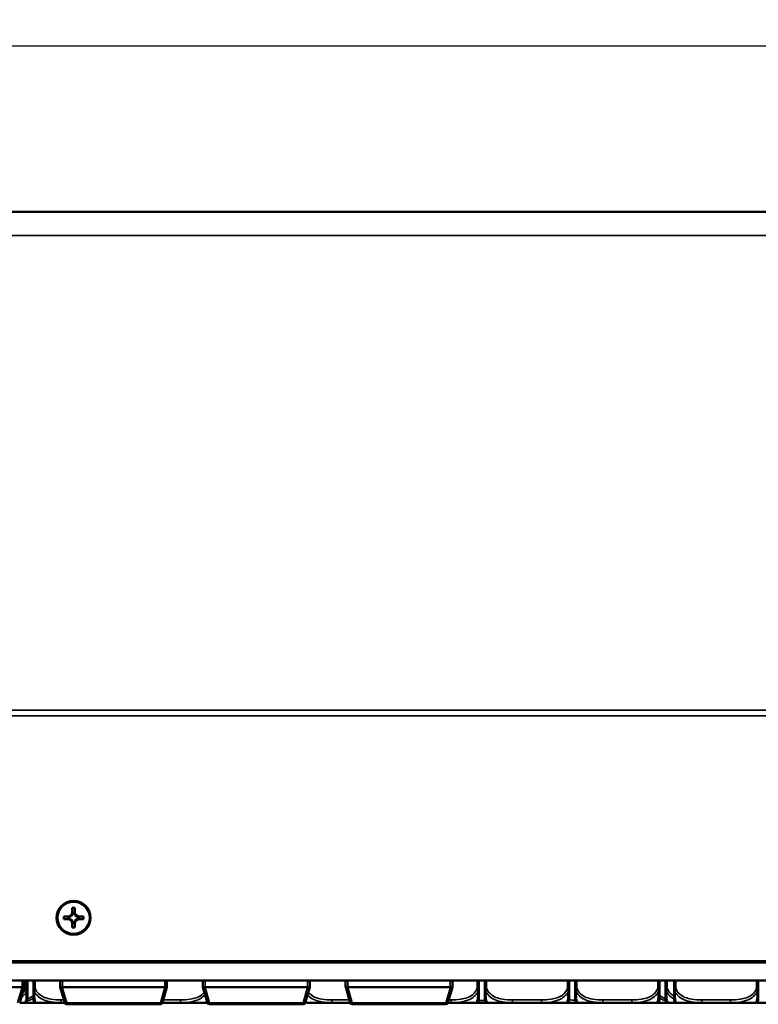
# Model space of a CAD drawing. Header units: inches. Extents: x 1.4 to 53.9, y 1.3 to 58.
# Tile 8 of 227: x 25.7 to 30.9, y 6.2 to 13.1. Entities that reach past the tile are written whole.
import ezdxf

# ---------------------------------------------------------------- set-up
doc = ezdxf.new("R2010")
doc.units = ezdxf.units.IN
doc.header["$MEASUREMENT"] = 0
for name, color, linetype, lineweight in [('Dimension (ANSI)', 7, 'Continuous', 25), ('Visible (ANSI)', 7, 'Continuous', 50), ('Visible Narrow (ANSI)', 7, 'Continuous', 35)]:
    doc.layers.add(name, color=color, linetype=linetype, lineweight=lineweight)
doc.styles.add('Note Text (ANSI)', font='tahoma.ttf')
doc.dimstyles.new('Default (ANSI)', dxfattribs={"dimtxt": 0.25, "dimasz": 0.098425, "dimexe": 0.125, "dimexo": 0.0625, "dimgap": 0.031496, "dimtad": 0, "dimtih": 1, "dimtoh": 1, "dimrnd": 1e-08, "dimzin": 4, "dimdsep": 46, "dimtxsty": 'Note Text (ANSI)', "dimcen": 0.09, "dimdle": 0.393701, "dimclrd": 256, "dimclre": 256, "dimclrt": 256, "dimadec": 0, "dimazin": 1, "dimtfac": 1, "dimtofl": 0, "dimtmove": 0, "dimatfit": 3, "dimfxl": 1, "dimtolj": 1, "dimtzin": 4, "dimlwd": -1, "dimlwe": -1, "dimarcsym": 0})

# ---------------------------------------------------------------- blocks, each defined once
blk = doc.blocks.new('*D6')
at = {"layer": 'Defpoints', "color": 0, "transparency": 16777216}
for p in [(50.1927, 12.929), (18.7187, 11.7652), (50.1927, 11.7652)]:
    blk.add_point(p, dxfattribs=at)
at = {"layer": 'Dimension (ANSI)', "transparency": 16777216}
for p, q in [((18.7187, 11.8277), (18.7187, 13.054)), ((50.1927, 11.8277), (50.1927, 13.054)), ((18.8171, 12.929), (33.406, 12.929)), ((50.0943, 12.929), (35.5054, 12.929))]:
    blk.add_line(p, q, dxfattribs=at)
for points in [[(18.8171, 12.9454), (18.8171, 12.9126), (18.7187, 12.929)], [(50.0943, 12.9454), (50.0943, 12.9126), (50.1927, 12.929)]]:
    blk.add_solid(points, dxfattribs=at)
at = {"layer": 'Dimension (ANSI)', "transparency": 16777216, "insert": (33.4375, 13.0925), "char_height": 0.25, "attachment_point": 1, "style": 'Note Text (ANSI)'}
blk.add_mtext('\\A1;31.47 [799.4]', dxfattribs=at)

msp = doc.modelspace()

# ---------------------------------------------------------------- linework, layer by layer
at = {"layer": 'Visible (ANSI)'}
for p, q in [((18.7187, 11.7652), (50.1927, 11.7652)), ((26.0537, 6.8605), (26.0537, 6.888)), ((26.0537, 6.888), (26.0717, 6.888)), ((26.0559, 6.8442), (26.0537, 6.8442)), ((26.0678, 6.8561), (26.0576, 6.8561)), ((26.0665, 6.8545), (26.059, 6.8545)), ((26.0717, 6.8442), (26.0696, 6.8442)), ((26.0717, 6.888), (26.0717, 6.8605)), ((25.9942, 6.8105), (25.9942, 6.8285)), ((25.9942, 6.8285), (26.0217, 6.8285)), ((25.9942, 6.8285), (26.0377, 6.8281)), ((26.0217, 6.8105), (25.9942, 6.8105)), ((26.0259, 6.8243), (26.0259, 6.8141)), ((26.0274, 6.8229), (26.0274, 6.8154)), ((26.0416, 6.8281), (26.0377, 6.8281)), ((26.0377, 6.8281), (26.0377, 6.826)), ((26.0377, 6.8123), (26.0377, 6.8103)), ((26.0537, 6.7941), (26.0559, 6.7941)), ((26.0537, 6.751), (26.0537, 6.7785)), ((26.0576, 6.7824), (26.0678, 6.7824)), ((26.059, 6.7838), (26.0665, 6.7838)), ((26.0696, 6.7941), (26.0717, 6.7941)), ((26.0717, 6.7785), (26.0717, 6.751)), ((26.0878, 6.8281), (26.0838, 6.8281)), ((26.0878, 6.8281), (26.1312, 6.8285)), ((26.0878, 6.826), (26.0878, 6.8281)), ((26.0878, 6.8103), (26.0878, 6.8123)), ((26.098, 6.8154), (26.098, 6.8229)), ((26.0996, 6.8141), (26.0996, 6.8243)), ((26.1037, 6.8285), (26.1312, 6.8285)), ((26.1312, 6.8105), (26.1037, 6.8105)), ((26.1312, 6.8285), (26.1312, 6.8105)), ((26.0717, 6.751), (26.0537, 6.751)), ((18.4205, 6.5051), (50.4909, 6.5051)), ((50.1927, 6.5151), (18.7187, 6.5151)), ((50.1927, 6.5146), (18.7187, 6.5146)), ((50.4909, 6.3801), (18.4205, 6.3801)), ((25.7167, 6.3321), (25.7167, 6.3801)), ((25.7393, 6.3256), (25.7393, 6.3801)), ((25.7811, 6.3801), (25.7811, 6.3256)), ((25.9687, 6.3321), (25.9687, 6.3801)), ((26.7167, 6.3321), (26.7167, 6.3801)), ((26.9687, 6.3321), (26.9687, 6.3801)), ((27.7167, 6.3321), (27.7167, 6.3801)), ((27.9687, 6.3321), (27.9687, 6.3801)), ((28.7167, 6.3321), (28.7167, 6.3801)), ((28.902, 6.3256), (28.902, 6.3801)), ((28.944, 6.3801), (28.944, 6.3256)), ((29.5346, 6.3256), (29.5346, 6.3801)), ((29.5766, 6.3801), (29.5766, 6.3256)), ((30.1671, 6.3256), (30.1671, 6.3801)), ((30.2095, 6.3801), (30.2095, 6.3256)), ((30.2692, 6.3801), (30.2692, 6.3256)), ((30.8597, 6.3256), (30.8597, 6.3801)), ((25.7017, 6.3321), (24.9837, 6.3321)), ((25.6849, 6.2238), (25.7167, 6.332)), ((25.7167, 6.3321), (25.7167, 6.332)), ((25.9688, 6.332), (25.9687, 6.3321)), ((25.9688, 6.332), (26.0006, 6.2238)), ((26.7017, 6.3321), (25.9837, 6.3321)), ((26.6849, 6.2238), (26.7167, 6.332)), ((26.7167, 6.3321), (26.7167, 6.332)), ((26.9688, 6.332), (26.9687, 6.3321)), ((26.9688, 6.332), (27.0006, 6.2238)), ((27.7017, 6.3321), (26.9837, 6.3321)), ((27.6849, 6.2238), (27.7167, 6.332)), ((27.7167, 6.3321), (27.7167, 6.332)), ((27.9688, 6.332), (27.9687, 6.3321)), ((27.9688, 6.332), (28.0006, 6.2238)), ((28.7017, 6.3321), (27.9837, 6.3321)), ((28.6849, 6.2238), (28.7167, 6.332)), ((28.7167, 6.3321), (28.7167, 6.332)), ((25.6851, 6.2245), (25.7196, 6.2245)), ((25.7196, 6.2245), (25.8008, 6.2245)), ((25.8008, 6.2245), (25.9752, 6.2245)), ((25.9752, 6.2245), (26.0004, 6.2245)), ((26.015, 6.2131), (26.6705, 6.2131)), ((26.6851, 6.2245), (26.812, 6.2245)), ((26.812, 6.2245), (26.9864, 6.2245)), ((26.9934, 6.2245), (27.0004, 6.2245)), ((27.015, 6.2131), (27.6705, 6.2131)), ((27.6986, 6.2245), (27.873, 6.2245)), ((27.873, 6.2245), (28.0004, 6.2245)), ((28.015, 6.2131), (28.6705, 6.2131)), ((28.6851, 6.2245), (28.7079, 6.2245)), ((28.7079, 6.2245), (28.8823, 6.2245)), ((28.8823, 6.2245), (28.8887, 6.2245)), ((28.8887, 6.2245), (28.9579, 6.2245)), ((28.9637, 6.2245), (29.1381, 6.2245)), ((29.1381, 6.2245), (29.3404, 6.2245)), ((29.3404, 6.2245), (29.5149, 6.2245)), ((29.5149, 6.2245), (29.5962, 6.2245)), ((29.5962, 6.2245), (29.7707, 6.2245)), ((29.7707, 6.2245), (29.973, 6.2245)), ((29.973, 6.2245), (30.1474, 6.2245)), ((30.1474, 6.2245), (30.2292, 6.2245)), ((30.2292, 6.2245), (30.2889, 6.2245)), ((30.2889, 6.2245), (30.4633, 6.2245)), ((30.4633, 6.2245), (30.6656, 6.2245)), ((30.6656, 6.2245), (30.8401, 6.2245)), ((30.8483, 6.2245), (31.0227, 6.2245))]:
    msp.add_line(p, q, dxfattribs=at)
for centre, radius, start, end in [((25.7196, 6.2442), 0.0197, 270, 0), ((25.8008, 6.2442), 0.0197, 180, 270), ((26.015, 6.2281), 0.015, 196.38954, 270), ((26.6705, 6.2281), 0.015, 270, 343.61046), ((26.9864, 6.2442), 0.0197, 270, 309.8681), ((27.015, 6.2281), 0.015, 196.38954, 270), ((27.6705, 6.2281), 0.015, 270, 343.61046), ((27.6986, 6.2442), 0.0197, 231.65776, 270), ((28.015, 6.2281), 0.015, 196.38954, 270), ((28.6705, 6.2281), 0.015, 270, 343.61046), ((28.8823, 6.2442), 0.0197, 270, 0), ((28.9637, 6.2442), 0.0197, 180, 270), ((29.5149, 6.2442), 0.0197, 270, 0), ((29.5962, 6.2442), 0.0197, 180, 270), ((30.1474, 6.2442), 0.0197, 270, 0), ((30.2292, 6.2442), 0.0197, 180, 270), ((30.2889, 6.2442), 0.0197, 180, 270), ((30.8401, 6.2442), 0.0197, 270, 0), ((30.8483, 6.2442), 0.0197, 257.9556, 270)]:
    msp.add_arc(centre, radius, start, end, dxfattribs=at)
for major_axis in [(0.119, 0), (0.1125, 0)]:
    msp.add_ellipse((26.0627, 6.8195), major_axis=major_axis, ratio=0.999985, dxfattribs=at)
for centre, major_axis, ratio, start_param, end_param in [((26.0217, 6.8605), (0.032, 0), 0.999985, 4.712389, 6.283185), ((26.0217, 6.8601), (-0.0377, 0), 0.999985, 2.127289, 2.5851), ((26.0217, 6.8555), (0, 0.0365), 0.983455, 4.397645, 4.728932), ((26.0217, 6.8601), (0.0377, 0), 0.999985, 5.846112, 6.13172), ((26.1037, 6.8601), (-0.0377, 0), 0.999985, 0.151466, 0.437073), ((26.1037, 6.8555), (0, -0.0365), 0.983455, 4.695846, 5.027133), ((26.1037, 6.8605), (-0.032, 0), 0.999985, 0, 1.570796), ((26.1037, 6.8601), (-0.0377, 0), 0.999985, 0.556493, 1.014303), ((26.0217, 6.7785), (0.032, 0), 0.999985, 0, 1.570796), ((26.0264, 6.8602), (0.0337, -0.0134), 0.988199, 5.070915, 5.402202), ((26.0264, 6.7782), (-0.0337, 0.0134), 0.988199, 4.772715, 5.104002), ((26.0217, 6.8601), (-0.0377, 0), 0.999985, 1.722262, 2.007869), ((26.0217, 6.7781), (0.0377, 0), 0.999985, 1.133723, 1.419331), ((26.0217, 6.7781), (0.0377, 0), 0.999985, 0.556493, 1.014303), ((26.0217, 6.7781), (0.0377, 0), 0.999985, 0.151466, 0.437073), ((26.0217, 6.783), (0, 0.0359), 0.999504, 4.695846, 5.027133), ((26.1037, 6.7781), (-0.0377, 0), 0.999985, 5.846112, 6.13172), ((26.1037, 6.783), (0, -0.0359), 0.999504, 4.397645, 4.728932), ((26.1037, 6.7785), (-0.032, 0), 0.999985, 4.712389, 6.283185), ((26.1037, 6.7781), (0.0377, 0), 0.999985, 2.127289, 2.5851), ((26.1037, 6.8601), (-0.0377, 0), 0.999985, 1.133723, 1.419331), ((26.099, 6.8602), (0.0337, 0.0134), 0.988199, 4.022576, 4.353863), ((26.1037, 6.7781), (0.0377, 0), 0.999985, 1.722262, 2.007869), ((26.099, 6.7782), (-0.0337, -0.0134), 0.988199, 4.320776, 4.652063), ((25.7017, 6.2726), (0, 0.0595), 0.252101, 6.254131, 6.283185), ((25.9837, 6.2726), (0, 0.0595), 0.252101, 0, 0.029054), ((26.7017, 6.2726), (0, 0.0595), 0.252101, 6.254131, 6.283185), ((26.9837, 6.2726), (0, 0.0595), 0.252101, 0, 0.029054), ((27.7017, 6.2726), (0, 0.0595), 0.252101, 6.254131, 6.283185), ((27.9837, 6.2726), (0, 0.0595), 0.252101, 0, 0.029054), ((28.7017, 6.2726), (0, 0.0595), 0.252101, 6.254131, 6.283185)]:
    msp.add_ellipse(centre, major_axis=major_axis, ratio=ratio, start_param=start_param, end_param=end_param, dxfattribs=at)
for points in [[(26.0537, 6.8402), (26.0537, 6.8514), (26.0537, 6.8605)], [(26.0717, 6.8605), (26.0717, 6.8514), (26.0717, 6.8402)], [(26.0217, 6.8285), (26.0309, 6.8285), (26.0416, 6.8281)], [(26.0416, 6.8101), (26.0309, 6.8105), (26.0217, 6.8105)], [(26.0537, 6.7785), (26.0537, 6.7876), (26.0537, 6.798)], [(26.0717, 6.798), (26.0717, 6.7876), (26.0717, 6.7785)], [(26.0838, 6.8281), (26.0946, 6.8285), (26.1037, 6.8285)], [(26.1037, 6.8105), (26.0946, 6.8105), (26.0838, 6.8101)]]:
    msp.add_rational_spline(points, [1, 1.0434797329, 1], degree=2, dxfattribs=at)
for points in [[(26.0576, 6.8561), (26.0583, 6.8553), (26.059, 6.8545)], [(26.0678, 6.8561), (26.0671, 6.8553), (26.0665, 6.8545)], [(26.0259, 6.8243), (26.0266, 6.8236), (26.0274, 6.8229)], [(26.0259, 6.8141), (26.0266, 6.8148), (26.0274, 6.8154)], [(26.0576, 6.7824), (26.0583, 6.7831), (26.059, 6.7838)], [(26.0678, 6.7824), (26.0671, 6.7831), (26.0665, 6.7838)], [(26.0996, 6.8243), (26.0988, 6.8236), (26.098, 6.8229)], [(26.0996, 6.8141), (26.0988, 6.8148), (26.098, 6.8154)]]:
    msp.add_open_spline(points, degree=2, dxfattribs=at)
for points, knots in [([(25.7022, 6.332), (25.7036, 6.3319), (25.7049, 6.3317), (25.7076, 6.3315), (25.7092, 6.3314), (25.7112, 6.3313), (25.7121, 6.3313), (25.7131, 6.3313), (25.7135, 6.3313), (25.7143, 6.3313), (25.7147, 6.3314), (25.716, 6.3315), (25.7167, 6.3317), (25.7167, 6.332)], [-0.08937412, -0.08937412, -0.08937412, -0.08937412, -0.07961062, -0.07961062, -0.06791536, -0.06791536, -0.06088498, -0.06088498, -0.05651358, -0.05651358, -0.05108195, -0.05108195, -0.03526003, -0.03526003, -0.03526003, -0.03526003]), ([(25.7393, 6.2442), (25.7393, 6.2442), (25.7393, 6.2452), (25.7393, 6.2491), (25.7393, 6.2542), (25.7393, 6.2647), (25.7393, 6.2857), (25.7393, 6.2965), (25.7393, 6.3102), (25.7393, 6.3256)], [0.2569537, 0.2569537, 0.2569537, 0.2569537, 0.4371919, 0.4371919, 0.4371919, 0.6739428, 0.6739428, 0.6739428, 0.7963818, 0.7963818, 0.7963818, 0.7963818]), ([(25.7811, 6.3256), (25.7811, 6.3074), (25.7811, 6.2916), (25.7811, 6.2799), (25.7811, 6.2619), (25.7811, 6.2529), (25.7811, 6.2485), (25.7811, 6.2451), (25.7811, 6.2442), (25.7811, 6.2442)], [-0.7968224, -0.7968224, -0.7968224, -0.7968224, -0.6514613, -0.6514613, -0.6514613, -0.427691, -0.427691, -0.427691, -0.2569517, -0.2569517, -0.2569517, -0.2569517]), ([(25.9688, 6.332), (25.9688, 6.3317), (25.9695, 6.3315), (25.9708, 6.3314), (25.9712, 6.3313), (25.972, 6.3313), (25.9724, 6.3313), (25.9734, 6.3313), (25.9743, 6.3313), (25.9762, 6.3314), (25.9779, 6.3315), (25.9806, 6.3317), (25.9819, 6.3319), (25.9833, 6.332)], [-0.47517162, -0.47517162, -0.47517162, -0.47517162, -0.4593497, -0.4593497, -0.45391807, -0.45391807, -0.44954667, -0.44954667, -0.44251629, -0.44251629, -0.43082103, -0.43082103, -0.42105754, -0.42105754, -0.42105754, -0.42105754]), ([(26.7022, 6.332), (26.7036, 6.3319), (26.7049, 6.3317), (26.7076, 6.3315), (26.7092, 6.3314), (26.7112, 6.3313), (26.7121, 6.3313), (26.7131, 6.3313), (26.7135, 6.3313), (26.7143, 6.3313), (26.7147, 6.3314), (26.716, 6.3315), (26.7167, 6.3317), (26.7167, 6.332)], [-0.08937412, -0.08937412, -0.08937412, -0.08937412, -0.07961062, -0.07961062, -0.06791536, -0.06791536, -0.06088498, -0.06088498, -0.05651358, -0.05651358, -0.05108195, -0.05108195, -0.03526003, -0.03526003, -0.03526003, -0.03526003]), ([(26.9688, 6.332), (26.9688, 6.3317), (26.9695, 6.3315), (26.9708, 6.3314), (26.9712, 6.3313), (26.972, 6.3313), (26.9724, 6.3313), (26.9734, 6.3313), (26.9743, 6.3313), (26.9762, 6.3314), (26.9779, 6.3315), (26.9806, 6.3317), (26.9819, 6.3319), (26.9833, 6.332)], [-0.47517162, -0.47517162, -0.47517162, -0.47517162, -0.4593497, -0.4593497, -0.45391807, -0.45391807, -0.44954667, -0.44954667, -0.44251629, -0.44251629, -0.43082103, -0.43082103, -0.42105754, -0.42105754, -0.42105754, -0.42105754]), ([(27.7022, 6.332), (27.7036, 6.3319), (27.7049, 6.3317), (27.7076, 6.3315), (27.7092, 6.3314), (27.7112, 6.3313), (27.7121, 6.3313), (27.7131, 6.3313), (27.7135, 6.3313), (27.7143, 6.3313), (27.7147, 6.3314), (27.716, 6.3315), (27.7167, 6.3317), (27.7167, 6.332)], [-0.08937412, -0.08937412, -0.08937412, -0.08937412, -0.07961062, -0.07961062, -0.06791536, -0.06791536, -0.06088498, -0.06088498, -0.05651358, -0.05651358, -0.05108195, -0.05108195, -0.03526003, -0.03526003, -0.03526003, -0.03526003]), ([(27.9688, 6.332), (27.9688, 6.3317), (27.9695, 6.3315), (27.9708, 6.3314), (27.9712, 6.3313), (27.972, 6.3313), (27.9724, 6.3313), (27.9734, 6.3313), (27.9743, 6.3313), (27.9762, 6.3314), (27.9779, 6.3315), (27.9806, 6.3317), (27.9819, 6.3319), (27.9833, 6.332)], [-0.47517162, -0.47517162, -0.47517162, -0.47517162, -0.4593497, -0.4593497, -0.45391807, -0.45391807, -0.44954667, -0.44954667, -0.44251629, -0.44251629, -0.43082103, -0.43082103, -0.42105754, -0.42105754, -0.42105754, -0.42105754]), ([(28.7022, 6.332), (28.7036, 6.3319), (28.7049, 6.3317), (28.7076, 6.3315), (28.7092, 6.3314), (28.7112, 6.3313), (28.7121, 6.3313), (28.7131, 6.3313), (28.7135, 6.3313), (28.7143, 6.3313), (28.7147, 6.3314), (28.716, 6.3315), (28.7167, 6.3317), (28.7167, 6.332)], [-0.08937412, -0.08937412, -0.08937412, -0.08937412, -0.07961062, -0.07961062, -0.06791536, -0.06791536, -0.06088498, -0.06088498, -0.05651358, -0.05651358, -0.05108195, -0.05108195, -0.03526003, -0.03526003, -0.03526003, -0.03526003]), ([(28.902, 6.2442), (28.902, 6.2442), (28.902, 6.2452), (28.902, 6.2491), (28.902, 6.2542), (28.902, 6.2647), (28.902, 6.2857), (28.902, 6.2965), (28.902, 6.3102), (28.902, 6.3256)], [0.2569537, 0.2569537, 0.2569537, 0.2569537, 0.4371919, 0.4371919, 0.4371919, 0.6739428, 0.6739428, 0.6739428, 0.7963818, 0.7963818, 0.7963818, 0.7963818]), ([(28.944, 6.3256), (28.944, 6.3074), (28.944, 6.2916), (28.944, 6.2799), (28.944, 6.2619), (28.944, 6.2529), (28.944, 6.2485), (28.944, 6.2451), (28.944, 6.2442), (28.944, 6.2442)], [-0.7968224, -0.7968224, -0.7968224, -0.7968224, -0.6514613, -0.6514613, -0.6514613, -0.427691, -0.427691, -0.427691, -0.2569517, -0.2569517, -0.2569517, -0.2569517]), ([(29.5346, 6.2442), (29.5346, 6.2442), (29.5346, 6.2452), (29.5346, 6.2491), (29.5346, 6.2542), (29.5346, 6.2647), (29.5346, 6.2857), (29.5346, 6.2965), (29.5346, 6.3102), (29.5346, 6.3256)], [0.2569537, 0.2569537, 0.2569537, 0.2569537, 0.4371919, 0.4371919, 0.4371919, 0.6739428, 0.6739428, 0.6739428, 0.7963818, 0.7963818, 0.7963818, 0.7963818]), ([(29.5766, 6.3256), (29.5766, 6.3074), (29.5766, 6.2916), (29.5766, 6.2799), (29.5766, 6.2619), (29.5766, 6.2529), (29.5766, 6.2485), (29.5766, 6.2451), (29.5766, 6.2442), (29.5766, 6.2442)], [-0.7968224, -0.7968224, -0.7968224, -0.7968224, -0.6514613, -0.6514613, -0.6514613, -0.427691, -0.427691, -0.427691, -0.2569517, -0.2569517, -0.2569517, -0.2569517]), ([(30.1671, 6.2442), (30.1671, 6.2442), (30.1671, 6.2452), (30.1671, 6.2491), (30.1671, 6.2542), (30.1671, 6.2647), (30.1671, 6.2857), (30.1671, 6.2965), (30.1671, 6.3102), (30.1671, 6.3256)], [0.2569537, 0.2569537, 0.2569537, 0.2569537, 0.4371919, 0.4371919, 0.4371919, 0.6739428, 0.6739428, 0.6739428, 0.7963818, 0.7963818, 0.7963818, 0.7963818]), ([(30.2095, 6.3256), (30.2095, 6.3074), (30.2095, 6.2916), (30.2095, 6.2799), (30.2095, 6.2619), (30.2095, 6.2529), (30.2095, 6.2485), (30.2095, 6.2451), (30.2095, 6.2442), (30.2095, 6.2442)], [-0.7968224, -0.7968224, -0.7968224, -0.7968224, -0.6514613, -0.6514613, -0.6514613, -0.427691, -0.427691, -0.427691, -0.2569517, -0.2569517, -0.2569517, -0.2569517]), ([(30.2692, 6.3256), (30.2692, 6.3074), (30.2692, 6.2916), (30.2692, 6.2799), (30.2692, 6.2619), (30.2692, 6.2529), (30.2692, 6.2485), (30.2692, 6.2451), (30.2692, 6.2442), (30.2692, 6.2442)], [-0.7968224, -0.7968224, -0.7968224, -0.7968224, -0.6514613, -0.6514613, -0.6514613, -0.427691, -0.427691, -0.427691, -0.2569517, -0.2569517, -0.2569517, -0.2569517]), ([(30.8597, 6.2442), (30.8597, 6.2442), (30.8597, 6.2452), (30.8597, 6.2491), (30.8597, 6.2542), (30.8597, 6.2647), (30.8597, 6.2857), (30.8597, 6.2965), (30.8597, 6.3102), (30.8597, 6.3256)], [0.2569537, 0.2569537, 0.2569537, 0.2569537, 0.4371919, 0.4371919, 0.4371919, 0.6739428, 0.6739428, 0.6739428, 0.7963818, 0.7963818, 0.7963818, 0.7963818]), ([(26.9869, 6.2245), (26.9887, 6.2245), (26.9904, 6.2245), (26.9925, 6.2245), (26.993, 6.2245), (26.9934, 6.2245)], [-0.0131614, -0.0131614, -0.0131614, -0.0131614, 0, 0, 0.00333562, 0.00333562, 0.00333562, 0.00333562]), ([(28.9579, 6.2245), (28.9584, 6.2245), (28.9588, 6.2245), (28.9606, 6.2245), (28.9619, 6.2245), (28.9632, 6.2245)], [-0.41611398, -0.41611398, -0.41611398, -0.41611398, -0.41276905, -0.41276905, -0.40249559, -0.40249559, -0.40249559, -0.40249559])]:
    msp.add_open_spline(points, degree=3, knots=knots, dxfattribs=at)
at = {"layer": 'Visible Narrow (ANSI)'}
for p, q in [((18.7187, 11.6002), (50.1927, 11.6002)), ((18.7187, 8.2732), (50.1927, 8.2732)), ((18.7187, 8.2356), (50.1927, 8.2356)), ((25.7017, 6.3321), (25.7017, 6.3801)), ((25.7274, 6.3801), (25.7274, 6.3256)), ((25.7929, 6.3256), (25.7929, 6.3801)), ((25.9837, 6.3321), (25.9837, 6.3801)), ((26.7017, 6.3321), (26.7017, 6.3801)), ((26.9837, 6.3321), (26.9837, 6.3801)), ((27.7017, 6.3321), (27.7017, 6.3801)), ((27.9837, 6.3321), (27.9837, 6.3801)), ((28.7017, 6.3321), (28.7017, 6.3801)), ((28.8902, 6.3801), (28.8902, 6.3256)), ((28.9558, 6.3256), (28.9558, 6.3801)), ((29.5227, 6.3801), (29.5227, 6.3256)), ((29.5884, 6.3256), (29.5884, 6.3801)), ((30.1553, 6.3801), (30.1553, 6.3256)), ((30.2213, 6.3256), (30.2213, 6.3801)), ((30.281, 6.3256), (30.281, 6.3801)), ((30.8479, 6.3801), (30.8479, 6.3256)), ((25.7022, 6.332), (25.6705, 6.2244)), ((25.7274, 6.3256), (25.7393, 6.3256)), ((25.7811, 6.3256), (25.7929, 6.3256)), ((26.015, 6.2244), (25.9833, 6.332)), ((26.7022, 6.332), (26.6705, 6.2244)), ((27.015, 6.2244), (26.9833, 6.332)), ((27.7022, 6.332), (27.6705, 6.2244)), ((28.015, 6.2244), (27.9833, 6.332)), ((28.7022, 6.332), (28.6705, 6.2244)), ((28.8902, 6.3256), (28.902, 6.3256)), ((28.944, 6.3256), (28.9558, 6.3256)), ((29.5227, 6.3256), (29.5346, 6.3256)), ((29.5766, 6.3256), (29.5884, 6.3256)), ((30.1553, 6.3256), (30.1671, 6.3256)), ((30.2095, 6.3256), (30.2213, 6.3256)), ((30.2692, 6.3256), (30.281, 6.3256)), ((30.8479, 6.3256), (30.8597, 6.3256)), ((25.9752, 6.2442), (25.9752, 6.2245)), ((25.9946, 6.2442), (25.9752, 6.2442)), ((26.6705, 6.2244), (26.015, 6.2244)), ((26.015, 6.2131), (26.015, 6.2244)), ((26.6705, 6.2244), (26.6705, 6.2131)), ((26.812, 6.2442), (26.6909, 6.2442)), ((26.812, 6.2442), (26.812, 6.2245)), ((27.6705, 6.2244), (27.015, 6.2244)), ((27.015, 6.2131), (27.015, 6.2244)), ((27.6705, 6.2244), (27.6705, 6.2131)), ((27.873, 6.2442), (27.873, 6.2245)), ((27.9946, 6.2442), (27.873, 6.2442)), ((28.6705, 6.2244), (28.015, 6.2244)), ((28.015, 6.2131), (28.015, 6.2244)), ((28.6705, 6.2244), (28.6705, 6.2131)), ((28.7079, 6.2442), (28.6909, 6.2442)), ((28.7079, 6.2442), (28.7079, 6.2245)), ((28.8887, 6.2256), (28.8887, 6.2245)), ((28.9444, 6.2403), (28.9016, 6.2403)), ((29.1381, 6.2442), (29.1381, 6.2245)), ((29.3404, 6.2442), (29.1381, 6.2442)), ((29.3404, 6.2442), (29.3404, 6.2245)), ((29.7707, 6.2442), (29.7707, 6.2245)), ((29.973, 6.2442), (29.7707, 6.2442)), ((29.973, 6.2442), (29.973, 6.2245)), ((30.4633, 6.2442), (30.4633, 6.2245)), ((30.6656, 6.2442), (30.4633, 6.2442)), ((30.6656, 6.2442), (30.6656, 6.2245))]:
    msp.add_line(p, q, dxfattribs=at)
for centre, major_axis, start_param, end_param in [((26.015, 6.2281), (-0.0144, -0.0042), 0, 1.501765), ((26.6705, 6.2281), (0.0144, -0.0042), 4.78142, 6.283185), ((27.015, 6.2281), (-0.0144, -0.0042), 0, 1.501765), ((27.6705, 6.2281), (0.0144, -0.0042), 4.78142, 6.283185), ((28.015, 6.2281), (-0.0144, -0.0042), 0, 1.501765), ((28.6705, 6.2281), (0.0144, -0.0042), 4.78142, 6.283185)]:
    msp.add_ellipse(centre, major_axis=major_axis, ratio=0.235079, start_param=start_param, end_param=end_param, dxfattribs=at)
for points in [[(25.6959, 6.2608), (25.7106, 6.2713), (25.7234, 6.2845), (25.7324, 6.3005)], [(25.7274, 6.3256), (25.723, 6.3115), (25.7146, 6.2989), (25.7039, 6.2885)], [(25.7817, 6.2728), (25.7689, 6.2642), (25.7543, 6.2575), (25.7394, 6.2527)], [(27.6986, 6.2245), (27.6963, 6.2244), (27.6932, 6.227), (27.6905, 6.2427)], [(28.8833, 6.2246), (28.8851, 6.2245), (28.8869, 6.2245), (28.8887, 6.2245)], [(29.5769, 6.2407), (29.5627, 6.2413), (29.5485, 6.2426), (29.5346, 6.2449)], [(30.8483, 6.2245), (30.8476, 6.2245), (30.8469, 6.2247), (30.8461, 6.2254)]]:
    msp.add_open_spline(points, degree=3, dxfattribs=at)
for points, knots in [([(25.7324, 6.3005), (25.7319, 6.2876), (25.7313, 6.2757), (25.7288, 6.2455), (25.7265, 6.2348), (25.7226, 6.2255), (25.721, 6.2242), (25.7196, 6.2245)], [-0.7478145, -0.7478145, -0.7478145, -0.7478145, -0.6493253, -0.6493253, -0.427691, -0.427691, -0.2569537, -0.2569537, -0.2569537, -0.2569537]), ([(25.7274, 6.3256), (25.728, 6.3242), (25.7285, 6.3228), (25.7294, 6.32), (25.7298, 6.3187), (25.7303, 6.3165), (25.7305, 6.3157), (25.7309, 6.3143), (25.731, 6.3137), (25.7313, 6.3122), (25.7315, 6.3111), (25.7319, 6.3083), (25.7321, 6.3066), (25.7324, 6.3034), (25.7324, 6.3019), (25.7324, 6.3005)], [-0.0532704, -0.0532704, -0.0532704, -0.0532704, -0.04377373, -0.04377373, -0.03521335, -0.03521335, -0.02986312, -0.02986312, -0.02651922, -0.02651922, -0.01983142, -0.01983142, -0.00913095, -0.00913095, 0.00023197, 0.00023197, 0.00023197, 0.00023197]), ([(25.7324, 6.3005), (25.7332, 6.3019), (25.734, 6.3034), (25.7354, 6.3066), (25.7361, 6.3083), (25.737, 6.3111), (25.7373, 6.3122), (25.7378, 6.3137), (25.7379, 6.3143), (25.7382, 6.3157), (25.7384, 6.3165), (25.7388, 6.3187), (25.7389, 6.32), (25.7392, 6.3228), (25.7393, 6.3242), (25.7393, 6.3256)], [-0.00023197, -0.00023197, -0.00023197, -0.00023197, 0.00913095, 0.00913095, 0.01983142, 0.01983142, 0.02651922, 0.02651922, 0.02986312, 0.02986312, 0.03521335, 0.03521335, 0.04377373, 0.04377373, 0.0532704, 0.0532704, 0.0532704, 0.0532704]), ([(25.7811, 6.3256), (25.7811, 6.3242), (25.7811, 6.3228), (25.7814, 6.32), (25.7816, 6.3187), (25.782, 6.3165), (25.7821, 6.3157), (25.7824, 6.3143), (25.7826, 6.3137), (25.783, 6.3122), (25.7833, 6.3111), (25.7842, 6.3083), (25.7849, 6.3066), (25.7863, 6.3034), (25.7871, 6.3019), (25.7879, 6.3005)], [-0.0532704, -0.0532704, -0.0532704, -0.0532704, -0.04377373, -0.04377373, -0.03521335, -0.03521335, -0.02986312, -0.02986312, -0.02651922, -0.02651922, -0.01983142, -0.01983142, -0.00913095, -0.00913095, 0.00023197, 0.00023197, 0.00023197, 0.00023197]), ([(25.7879, 6.3005), (25.7879, 6.3019), (25.788, 6.3034), (25.7882, 6.3066), (25.7884, 6.3083), (25.7888, 6.3111), (25.789, 6.3122), (25.7894, 6.3137), (25.7895, 6.3143), (25.7898, 6.3157), (25.79, 6.3165), (25.7906, 6.3187), (25.791, 6.32), (25.7919, 6.3228), (25.7924, 6.3242), (25.7929, 6.3256)], [-0.00023197, -0.00023197, -0.00023197, -0.00023197, 0.00913095, 0.00913095, 0.01983142, 0.01983142, 0.02651922, 0.02651922, 0.02986312, 0.02986312, 0.03521335, 0.03521335, 0.04377373, 0.04377373, 0.0532704, 0.0532704, 0.0532704, 0.0532704]), ([(25.7879, 6.3005), (25.7956, 6.2876), (25.8056, 6.2757), (25.8426, 6.2455), (25.8744, 6.2348), (25.9286, 6.2255), (25.9518, 6.2242), (25.9752, 6.2245)], [-0.7478145, -0.7478145, -0.7478145, -0.7478145, -0.6493253, -0.6493253, -0.427691, -0.427691, -0.2569537, -0.2569537, -0.2569537, -0.2569537]), ([(25.8008, 6.2245), (25.7984, 6.2244), (25.7951, 6.2272), (25.7905, 6.2564), (25.7889, 6.2748), (25.7879, 6.3005)], [0.2569517, 0.2569517, 0.2569517, 0.2569517, 0.5559983, 0.5559983, 0.7482818, 0.7482818, 0.7482818, 0.7482818]), ([(25.9752, 6.2442), (25.9516, 6.2442), (25.9276, 6.2452), (25.9042, 6.2491), (25.8735, 6.2542), (25.8426, 6.2647), (25.8194, 6.2857), (25.8074, 6.2965), (25.7978, 6.3102), (25.7929, 6.3256)], [0.2569537, 0.2569537, 0.2569537, 0.2569537, 0.4371919, 0.4371919, 0.4371919, 0.6739428, 0.6739428, 0.6739428, 0.7963818, 0.7963818, 0.7963818, 0.7963818]), ([(26.9789, 6.2975), (26.9737, 6.2909), (26.9675, 6.285), (26.9608, 6.2799), (26.9374, 6.2619), (26.9083, 6.2529), (26.8792, 6.2485), (26.857, 6.2451), (26.8344, 6.2442), (26.812, 6.2442)], [-0.7151807, -0.7151807, -0.7151807, -0.7151807, -0.6514613, -0.6514613, -0.6514613, -0.427691, -0.427691, -0.427691, -0.2569517, -0.2569517, -0.2569517, -0.2569517]), ([(26.812, 6.2245), (26.8524, 6.2244), (26.8948, 6.2272), (26.9529, 6.253), (26.9705, 6.2646), (26.9843, 6.2798)], [0.2569517, 0.2569517, 0.2569517, 0.2569517, 0.5559983, 0.5559983, 0.6921121, 0.6921121, 0.6921121, 0.6921121]), ([(27.7013, 6.2793), (27.7055, 6.2746), (27.71, 6.2703), (27.7405, 6.2455), (27.7722, 6.2348), (27.8264, 6.2255), (27.8497, 6.2242), (27.873, 6.2245)], [-0.6905655, -0.6905655, -0.6905655, -0.6905655, -0.6493253, -0.6493253, -0.427691, -0.427691, -0.2569537, -0.2569537, -0.2569537, -0.2569537]), ([(27.873, 6.2442), (27.8494, 6.2442), (27.8254, 6.2452), (27.802, 6.2491), (27.7713, 6.2542), (27.7405, 6.2647), (27.7172, 6.2857), (27.7134, 6.2891), (27.7097, 6.2929), (27.7064, 6.297)], [0.2569537, 0.2569537, 0.2569537, 0.2569537, 0.4371919, 0.4371919, 0.4371919, 0.6739428, 0.6739428, 0.6739428, 0.7132906, 0.7132906, 0.7132906, 0.7132906]), ([(28.8902, 6.3256), (28.8845, 6.3074), (28.872, 6.2916), (28.8568, 6.2799), (28.8333, 6.2619), (28.8042, 6.2529), (28.7751, 6.2485), (28.7529, 6.2451), (28.7303, 6.2442), (28.7079, 6.2442)], [-0.7968224, -0.7968224, -0.7968224, -0.7968224, -0.6514613, -0.6514613, -0.6514613, -0.427691, -0.427691, -0.427691, -0.2569517, -0.2569517, -0.2569517, -0.2569517]), ([(28.7079, 6.2245), (28.7484, 6.2244), (28.7907, 6.2272), (28.8564, 6.2564), (28.8808, 6.2748), (28.8952, 6.3005)], [0.2569517, 0.2569517, 0.2569517, 0.2569517, 0.5559983, 0.5559983, 0.7482818, 0.7482818, 0.7482818, 0.7482818]), ([(28.8952, 6.3005), (28.8947, 6.2876), (28.894, 6.2757), (28.8915, 6.2455), (28.8893, 6.2348), (28.8854, 6.2255), (28.8837, 6.2242), (28.8823, 6.2245)], [-0.7478145, -0.7478145, -0.7478145, -0.7478145, -0.6493253, -0.6493253, -0.427691, -0.427691, -0.2569537, -0.2569537, -0.2569537, -0.2569537]), ([(28.8902, 6.3256), (28.8907, 6.3242), (28.8912, 6.3228), (28.8921, 6.32), (28.8925, 6.3187), (28.8931, 6.3165), (28.8933, 6.3157), (28.8936, 6.3143), (28.8937, 6.3137), (28.894, 6.3122), (28.8942, 6.3111), (28.8947, 6.3083), (28.8949, 6.3066), (28.8951, 6.3034), (28.8952, 6.3019), (28.8952, 6.3005)], [-0.0532704, -0.0532704, -0.0532704, -0.0532704, -0.04377373, -0.04377373, -0.03521335, -0.03521335, -0.02986312, -0.02986312, -0.02651922, -0.02651922, -0.01983142, -0.01983142, -0.00913095, -0.00913095, 0.00023197, 0.00023197, 0.00023197, 0.00023197]), ([(28.8952, 6.3005), (28.896, 6.3019), (28.8967, 6.3034), (28.8982, 6.3066), (28.8989, 6.3083), (28.8998, 6.3111), (28.9001, 6.3122), (28.9005, 6.3137), (28.9006, 6.3143), (28.901, 6.3157), (28.9011, 6.3165), (28.9015, 6.3187), (28.9017, 6.32), (28.9019, 6.3228), (28.902, 6.3242), (28.902, 6.3256)], [-0.00023197, -0.00023197, -0.00023197, -0.00023197, 0.00913095, 0.00913095, 0.01983142, 0.01983142, 0.02651922, 0.02651922, 0.02986312, 0.02986312, 0.03521335, 0.03521335, 0.04377373, 0.04377373, 0.0532704, 0.0532704, 0.0532704, 0.0532704]), ([(28.944, 6.3256), (28.944, 6.3242), (28.9441, 6.3228), (28.9443, 6.32), (28.9445, 6.3187), (28.9449, 6.3165), (28.9451, 6.3157), (28.9454, 6.3143), (28.9455, 6.3137), (28.9459, 6.3122), (28.9462, 6.3111), (28.9472, 6.3083), (28.9478, 6.3066), (28.9493, 6.3034), (28.95, 6.3019), (28.9509, 6.3005)], [-0.0532704, -0.0532704, -0.0532704, -0.0532704, -0.04377373, -0.04377373, -0.03521335, -0.03521335, -0.02986312, -0.02986312, -0.02651922, -0.02651922, -0.01983142, -0.01983142, -0.00913095, -0.00913095, 0.00023197, 0.00023197, 0.00023197, 0.00023197]), ([(28.9509, 6.3005), (28.9508, 6.3019), (28.9509, 6.3034), (28.9511, 6.3066), (28.9513, 6.3083), (28.9518, 6.3111), (28.952, 6.3122), (28.9523, 6.3137), (28.9524, 6.3143), (28.9527, 6.3157), (28.9529, 6.3165), (28.9535, 6.3187), (28.9539, 6.32), (28.9548, 6.3228), (28.9553, 6.3242), (28.9558, 6.3256)], [-0.00023197, -0.00023197, -0.00023197, -0.00023197, 0.00913095, 0.00913095, 0.01983142, 0.01983142, 0.02651922, 0.02651922, 0.02986312, 0.02986312, 0.03521335, 0.03521335, 0.04377373, 0.04377373, 0.0532704, 0.0532704, 0.0532704, 0.0532704]), ([(28.9509, 6.3005), (28.9585, 6.2876), (28.9685, 6.2757), (29.0056, 6.2455), (29.0373, 6.2348), (29.0915, 6.2255), (29.1148, 6.2242), (29.1381, 6.2245)], [-0.7478145, -0.7478145, -0.7478145, -0.7478145, -0.6493253, -0.6493253, -0.427691, -0.427691, -0.2569537, -0.2569537, -0.2569537, -0.2569537]), ([(28.9637, 6.2245), (28.9613, 6.2244), (28.958, 6.2272), (28.9534, 6.2564), (28.9518, 6.2748), (28.9509, 6.3005)], [0.2569517, 0.2569517, 0.2569517, 0.2569517, 0.5559983, 0.5559983, 0.7482818, 0.7482818, 0.7482818, 0.7482818]), ([(29.1381, 6.2442), (29.1145, 6.2442), (29.0905, 6.2452), (29.0671, 6.2491), (29.0364, 6.2542), (29.0056, 6.2647), (28.9823, 6.2857), (28.9703, 6.2965), (28.9607, 6.3102), (28.9558, 6.3256)], [0.2569537, 0.2569537, 0.2569537, 0.2569537, 0.4371919, 0.4371919, 0.4371919, 0.6739428, 0.6739428, 0.6739428, 0.7963818, 0.7963818, 0.7963818, 0.7963818]), ([(29.5227, 6.3256), (29.517, 6.3074), (29.5045, 6.2916), (29.4893, 6.2799), (29.4659, 6.2619), (29.4368, 6.2529), (29.4077, 6.2485), (29.3855, 6.2451), (29.3628, 6.2442), (29.3404, 6.2442)], [-0.7968224, -0.7968224, -0.7968224, -0.7968224, -0.6514613, -0.6514613, -0.6514613, -0.427691, -0.427691, -0.427691, -0.2569517, -0.2569517, -0.2569517, -0.2569517]), ([(29.3404, 6.2245), (29.3809, 6.2244), (29.4233, 6.2272), (29.4889, 6.2564), (29.5133, 6.2748), (29.5277, 6.3005)], [0.2569517, 0.2569517, 0.2569517, 0.2569517, 0.5559983, 0.5559983, 0.7482818, 0.7482818, 0.7482818, 0.7482818]), ([(29.5277, 6.3005), (29.5272, 6.2876), (29.5266, 6.2757), (29.5241, 6.2455), (29.5218, 6.2348), (29.5179, 6.2255), (29.5163, 6.2242), (29.5149, 6.2245)], [-0.7478145, -0.7478145, -0.7478145, -0.7478145, -0.6493253, -0.6493253, -0.427691, -0.427691, -0.2569537, -0.2569537, -0.2569537, -0.2569537]), ([(29.5227, 6.3256), (29.5233, 6.3242), (29.5238, 6.3228), (29.5247, 6.32), (29.5251, 6.3187), (29.5256, 6.3165), (29.5258, 6.3157), (29.5262, 6.3143), (29.5263, 6.3137), (29.5266, 6.3122), (29.5268, 6.3111), (29.5272, 6.3083), (29.5274, 6.3066), (29.5277, 6.3034), (29.5277, 6.3019), (29.5277, 6.3005)], [-0.0532704, -0.0532704, -0.0532704, -0.0532704, -0.04377373, -0.04377373, -0.03521335, -0.03521335, -0.02986312, -0.02986312, -0.02651922, -0.02651922, -0.01983142, -0.01983142, -0.00913095, -0.00913095, 0.00023197, 0.00023197, 0.00023197, 0.00023197]), ([(29.5277, 6.3005), (29.5285, 6.3019), (29.5293, 6.3034), (29.5307, 6.3066), (29.5314, 6.3083), (29.5323, 6.3111), (29.5326, 6.3122), (29.5331, 6.3137), (29.5332, 6.3143), (29.5335, 6.3157), (29.5337, 6.3165), (29.5341, 6.3187), (29.5342, 6.32), (29.5345, 6.3228), (29.5346, 6.3242), (29.5346, 6.3256)], [-0.00023197, -0.00023197, -0.00023197, -0.00023197, 0.00913095, 0.00913095, 0.01983142, 0.01983142, 0.02651922, 0.02651922, 0.02986312, 0.02986312, 0.03521335, 0.03521335, 0.04377373, 0.04377373, 0.0532704, 0.0532704, 0.0532704, 0.0532704]), ([(29.5766, 6.3256), (29.5766, 6.3242), (29.5766, 6.3228), (29.5769, 6.32), (29.5771, 6.3187), (29.5774, 6.3165), (29.5776, 6.3157), (29.5779, 6.3143), (29.578, 6.3137), (29.5785, 6.3122), (29.5788, 6.3111), (29.5797, 6.3083), (29.5804, 6.3066), (29.5818, 6.3034), (29.5826, 6.3019), (29.5834, 6.3005)], [-0.0532704, -0.0532704, -0.0532704, -0.0532704, -0.04377373, -0.04377373, -0.03521335, -0.03521335, -0.02986312, -0.02986312, -0.02651922, -0.02651922, -0.01983142, -0.01983142, -0.00913095, -0.00913095, 0.00023197, 0.00023197, 0.00023197, 0.00023197]), ([(29.5834, 6.3005), (29.5834, 6.3019), (29.5834, 6.3034), (29.5837, 6.3066), (29.5839, 6.3083), (29.5843, 6.3111), (29.5845, 6.3122), (29.5848, 6.3137), (29.585, 6.3143), (29.5853, 6.3157), (29.5855, 6.3165), (29.5861, 6.3187), (29.5864, 6.32), (29.5873, 6.3228), (29.5878, 6.3242), (29.5884, 6.3256)], [-0.00023197, -0.00023197, -0.00023197, -0.00023197, 0.00913095, 0.00913095, 0.01983142, 0.01983142, 0.02651922, 0.02651922, 0.02986312, 0.02986312, 0.03521335, 0.03521335, 0.04377373, 0.04377373, 0.0532704, 0.0532704, 0.0532704, 0.0532704]), ([(29.5834, 6.3005), (29.5911, 6.2876), (29.6011, 6.2757), (29.6381, 6.2455), (29.6698, 6.2348), (29.7241, 6.2255), (29.7473, 6.2242), (29.7707, 6.2245)], [-0.7478145, -0.7478145, -0.7478145, -0.7478145, -0.6493253, -0.6493253, -0.427691, -0.427691, -0.2569537, -0.2569537, -0.2569537, -0.2569537]), ([(29.5962, 6.2245), (29.5938, 6.2244), (29.5905, 6.2272), (29.5859, 6.2564), (29.5843, 6.2748), (29.5834, 6.3005)], [0.2569517, 0.2569517, 0.2569517, 0.2569517, 0.5559983, 0.5559983, 0.7482818, 0.7482818, 0.7482818, 0.7482818]), ([(29.7707, 6.2442), (29.747, 6.2442), (29.723, 6.2452), (29.6997, 6.2491), (29.669, 6.2542), (29.6381, 6.2647), (29.6149, 6.2857), (29.6028, 6.2965), (29.5932, 6.3102), (29.5884, 6.3256)], [0.2569537, 0.2569537, 0.2569537, 0.2569537, 0.4371919, 0.4371919, 0.4371919, 0.6739428, 0.6739428, 0.6739428, 0.7963818, 0.7963818, 0.7963818, 0.7963818]), ([(30.1553, 6.3256), (30.1496, 6.3074), (30.1371, 6.2916), (30.1219, 6.2799), (30.0984, 6.2619), (30.0693, 6.2529), (30.0402, 6.2485), (30.018, 6.2451), (29.9954, 6.2442), (29.973, 6.2442)], [-0.7968224, -0.7968224, -0.7968224, -0.7968224, -0.6514613, -0.6514613, -0.6514613, -0.427691, -0.427691, -0.427691, -0.2569517, -0.2569517, -0.2569517, -0.2569517]), ([(29.973, 6.2245), (30.0135, 6.2244), (30.0558, 6.2272), (30.1215, 6.2564), (30.1459, 6.2748), (30.1603, 6.3005)], [0.2569517, 0.2569517, 0.2569517, 0.2569517, 0.5559983, 0.5559983, 0.7482818, 0.7482818, 0.7482818, 0.7482818]), ([(30.1603, 6.3005), (30.1598, 6.2876), (30.1591, 6.2757), (30.1566, 6.2455), (30.1544, 6.2348), (30.1505, 6.2255), (30.1488, 6.2242), (30.1474, 6.2245)], [-0.7478145, -0.7478145, -0.7478145, -0.7478145, -0.6493253, -0.6493253, -0.427691, -0.427691, -0.2569537, -0.2569537, -0.2569537, -0.2569537]), ([(30.1553, 6.3256), (30.1558, 6.3242), (30.1563, 6.3228), (30.1572, 6.32), (30.1576, 6.3187), (30.1582, 6.3165), (30.1584, 6.3157), (30.1587, 6.3143), (30.1588, 6.3137), (30.1591, 6.3122), (30.1593, 6.3111), (30.1598, 6.3083), (30.16, 6.3066), (30.1602, 6.3034), (30.1603, 6.3019), (30.1603, 6.3005)], [-0.0532704, -0.0532704, -0.0532704, -0.0532704, -0.04377373, -0.04377373, -0.03521335, -0.03521335, -0.02986312, -0.02986312, -0.02651922, -0.02651922, -0.01983142, -0.01983142, -0.00913095, -0.00913095, 0.00023197, 0.00023197, 0.00023197, 0.00023197]), ([(30.1603, 6.3005), (30.1611, 6.3019), (30.1618, 6.3034), (30.1633, 6.3066), (30.164, 6.3083), (30.1649, 6.3111), (30.1652, 6.3122), (30.1656, 6.3137), (30.1657, 6.3143), (30.1661, 6.3157), (30.1662, 6.3165), (30.1666, 6.3187), (30.1668, 6.32), (30.167, 6.3228), (30.1671, 6.3242), (30.1671, 6.3256)], [-0.00023197, -0.00023197, -0.00023197, -0.00023197, 0.00913095, 0.00913095, 0.01983142, 0.01983142, 0.02651922, 0.02651922, 0.02986312, 0.02986312, 0.03521335, 0.03521335, 0.04377373, 0.04377373, 0.0532704, 0.0532704, 0.0532704, 0.0532704]), ([(30.2095, 6.3256), (30.2095, 6.3242), (30.2096, 6.3228), (30.2098, 6.32), (30.21, 6.3187), (30.2104, 6.3165), (30.2105, 6.3157), (30.2109, 6.3143), (30.211, 6.3137), (30.2114, 6.3122), (30.2117, 6.3111), (30.2126, 6.3083), (30.2133, 6.3066), (30.2147, 6.3034), (30.2155, 6.3019), (30.2163, 6.3005)], [-0.0532704, -0.0532704, -0.0532704, -0.0532704, -0.04377373, -0.04377373, -0.03521335, -0.03521335, -0.02986312, -0.02986312, -0.02651922, -0.02651922, -0.01983142, -0.01983142, -0.00913095, -0.00913095, 0.00023197, 0.00023197, 0.00023197, 0.00023197]), ([(30.2163, 6.3005), (30.2163, 6.3019), (30.2164, 6.3034), (30.2166, 6.3066), (30.2168, 6.3083), (30.2173, 6.3111), (30.2174, 6.3122), (30.2178, 6.3137), (30.2179, 6.3143), (30.2182, 6.3157), (30.2184, 6.3165), (30.219, 6.3187), (30.2194, 6.32), (30.2203, 6.3228), (30.2208, 6.3242), (30.2213, 6.3256)], [-0.00023197, -0.00023197, -0.00023197, -0.00023197, 0.00913095, 0.00913095, 0.01983142, 0.01983142, 0.02651922, 0.02651922, 0.02986312, 0.02986312, 0.03521335, 0.03521335, 0.04377373, 0.04377373, 0.0532704, 0.0532704, 0.0532704, 0.0532704]), ([(30.2163, 6.3005), (30.224, 6.2876), (30.234, 6.2757), (30.2528, 6.2604), (30.2608, 6.2552), (30.269, 6.2507)], [-0.7478145, -0.7478145, -0.7478145, -0.7478145, -0.6493253, -0.6493253, -0.5851561, -0.5851561, -0.5851561, -0.5851561]), ([(30.2292, 6.2245), (30.2268, 6.2244), (30.2235, 6.2272), (30.2189, 6.2564), (30.2173, 6.2748), (30.2163, 6.3005)], [0.2569517, 0.2569517, 0.2569517, 0.2569517, 0.5559983, 0.5559983, 0.7482818, 0.7482818, 0.7482818, 0.7482818]), ([(30.2691, 6.2703), (30.2615, 6.2747), (30.2544, 6.2797), (30.2478, 6.2857), (30.2358, 6.2965), (30.2262, 6.3102), (30.2213, 6.3256)], [0.6071609, 0.6071609, 0.6071609, 0.6071609, 0.6739428, 0.6739428, 0.6739428, 0.7963818, 0.7963818, 0.7963818, 0.7963818]), ([(30.2692, 6.3256), (30.2692, 6.3242), (30.2693, 6.3228), (30.2695, 6.32), (30.2697, 6.3187), (30.2701, 6.3165), (30.2702, 6.3157), (30.2706, 6.3143), (30.2707, 6.3137), (30.2711, 6.3122), (30.2714, 6.3111), (30.2723, 6.3083), (30.273, 6.3066), (30.2744, 6.3034), (30.2752, 6.3019), (30.276, 6.3005)], [-0.0532704, -0.0532704, -0.0532704, -0.0532704, -0.04377373, -0.04377373, -0.03521335, -0.03521335, -0.02986312, -0.02986312, -0.02651922, -0.02651922, -0.01983142, -0.01983142, -0.00913095, -0.00913095, 0.00023197, 0.00023197, 0.00023197, 0.00023197]), ([(30.276, 6.3005), (30.276, 6.3019), (30.2761, 6.3034), (30.2763, 6.3066), (30.2765, 6.3083), (30.2769, 6.3111), (30.2771, 6.3122), (30.2775, 6.3137), (30.2776, 6.3143), (30.2779, 6.3157), (30.2781, 6.3165), (30.2787, 6.3187), (30.2791, 6.32), (30.28, 6.3228), (30.2805, 6.3242), (30.281, 6.3256)], [-0.00023197, -0.00023197, -0.00023197, -0.00023197, 0.00913095, 0.00913095, 0.01983142, 0.01983142, 0.02651922, 0.02651922, 0.02986312, 0.02986312, 0.03521335, 0.03521335, 0.04377373, 0.04377373, 0.0532704, 0.0532704, 0.0532704, 0.0532704]), ([(30.276, 6.3005), (30.2837, 6.2876), (30.2937, 6.2757), (30.3307, 6.2455), (30.3625, 6.2348), (30.4167, 6.2255), (30.4399, 6.2242), (30.4633, 6.2245)], [-0.7478145, -0.7478145, -0.7478145, -0.7478145, -0.6493253, -0.6493253, -0.427691, -0.427691, -0.2569537, -0.2569537, -0.2569537, -0.2569537]), ([(30.2889, 6.2245), (30.2865, 6.2244), (30.2832, 6.2272), (30.2786, 6.2564), (30.277, 6.2748), (30.276, 6.3005)], [0.2569517, 0.2569517, 0.2569517, 0.2569517, 0.5559983, 0.5559983, 0.7482818, 0.7482818, 0.7482818, 0.7482818]), ([(30.4633, 6.2442), (30.4397, 6.2442), (30.4157, 6.2452), (30.3923, 6.2491), (30.3616, 6.2542), (30.3308, 6.2647), (30.3075, 6.2857), (30.2955, 6.2965), (30.2859, 6.3102), (30.281, 6.3256)], [0.2569537, 0.2569537, 0.2569537, 0.2569537, 0.4371919, 0.4371919, 0.4371919, 0.6739428, 0.6739428, 0.6739428, 0.7963818, 0.7963818, 0.7963818, 0.7963818]), ([(30.8479, 6.3256), (30.8422, 6.3074), (30.8297, 6.2916), (30.8145, 6.2799), (30.7911, 6.2619), (30.7619, 6.2529), (30.7329, 6.2485), (30.7107, 6.2451), (30.688, 6.2442), (30.6656, 6.2442)], [-0.7968224, -0.7968224, -0.7968224, -0.7968224, -0.6514613, -0.6514613, -0.6514613, -0.427691, -0.427691, -0.427691, -0.2569517, -0.2569517, -0.2569517, -0.2569517]), ([(30.6656, 6.2245), (30.7061, 6.2244), (30.7485, 6.2272), (30.8141, 6.2564), (30.8385, 6.2748), (30.8529, 6.3005)], [0.2569517, 0.2569517, 0.2569517, 0.2569517, 0.5559983, 0.5559983, 0.7482818, 0.7482818, 0.7482818, 0.7482818]), ([(30.8529, 6.3005), (30.8524, 6.2876), (30.8518, 6.2757), (30.8493, 6.2455), (30.847, 6.2348), (30.8431, 6.2255), (30.8415, 6.2242), (30.8401, 6.2245)], [-0.7478145, -0.7478145, -0.7478145, -0.7478145, -0.6493253, -0.6493253, -0.427691, -0.427691, -0.2569537, -0.2569537, -0.2569537, -0.2569537]), ([(30.8479, 6.3256), (30.8485, 6.3242), (30.849, 6.3228), (30.8499, 6.32), (30.8502, 6.3187), (30.8508, 6.3165), (30.851, 6.3157), (30.8513, 6.3143), (30.8515, 6.3137), (30.8518, 6.3122), (30.852, 6.3111), (30.8524, 6.3083), (30.8526, 6.3066), (30.8529, 6.3034), (30.8529, 6.3019), (30.8529, 6.3005)], [-0.0532704, -0.0532704, -0.0532704, -0.0532704, -0.04377373, -0.04377373, -0.03521335, -0.03521335, -0.02986312, -0.02986312, -0.02651922, -0.02651922, -0.01983142, -0.01983142, -0.00913095, -0.00913095, 0.00023197, 0.00023197, 0.00023197, 0.00023197]), ([(30.8529, 6.3005), (30.8537, 6.3019), (30.8545, 6.3034), (30.8559, 6.3066), (30.8566, 6.3083), (30.8575, 6.3111), (30.8578, 6.3122), (30.8582, 6.3137), (30.8584, 6.3143), (30.8587, 6.3157), (30.8589, 6.3165), (30.8592, 6.3187), (30.8594, 6.32), (30.8597, 6.3228), (30.8597, 6.3242), (30.8597, 6.3256)], [-0.00023197, -0.00023197, -0.00023197, -0.00023197, 0.00913095, 0.00913095, 0.01983142, 0.01983142, 0.02651922, 0.02651922, 0.02986312, 0.02986312, 0.03521335, 0.03521335, 0.04377373, 0.04377373, 0.0532704, 0.0532704, 0.0532704, 0.0532704]), ([(25.7378, 6.2368), (25.7478, 6.2398), (25.7576, 6.2436), (25.7719, 6.2508), (25.7766, 6.2534), (25.7811, 6.2562)], [0.2323048, 0.2323048, 0.2323048, 0.2323048, 0.3066357, 0.3066357, 0.3435601, 0.3435601, 0.3435601, 0.3435601]), ([(26.9947, 6.2439), (26.9936, 6.237), (26.9923, 6.2325), (26.9894, 6.2255), (26.9878, 6.2242), (26.9864, 6.2245)], [-0.5490367, -0.5490367, -0.5490367, -0.5490367, -0.427691, -0.427691, -0.2569537, -0.2569537, -0.2569537, -0.2569537]), ([(29.5289, 6.2304), (29.5484, 6.2267), (29.5681, 6.2251), (29.5902, 6.2246), (29.5929, 6.2246), (29.5957, 6.2245)], [-0.1699058, -0.1699058, -0.1699058, -0.1699058, -0.0278591, -0.0278591, -0.0075028, -0.0075028, -0.0075028, -0.0075028]), ([(30.2095, 6.2535), (30.2064, 6.2545), (30.2033, 6.2556), (30.2002, 6.2568), (30.1886, 6.2614), (30.1772, 6.2673), (30.167, 6.2746)], [0.2538705, 0.2538705, 0.2538705, 0.2538705, 0.2790553, 0.2790553, 0.2790553, 0.3736736, 0.3736736, 0.3736736, 0.3736736]), ([(30.1671, 6.2582), (30.1726, 6.2546), (30.1783, 6.2513), (30.1928, 6.2441), (30.2016, 6.2406), (30.2106, 6.2377)], [-0.3521297, -0.3521297, -0.3521297, -0.3521297, -0.3066357, -0.3066357, -0.2395965, -0.2395965, -0.2395965, -0.2395965])]:
    msp.add_open_spline(points, degree=3, knots=knots, dxfattribs=at)

# ---------------------------------------------------------------- dimensions: what is measured, and where the dimension line sits
at = {"layer": 'Dimension (ANSI)'}
dim = msp.add_linear_dim(base=(50.1927, 12.929), p1=(18.7187, 11.7652), p2=(50.1927, 11.7652), angle=180, dimstyle='Default (ANSI)', override={"dimtih": 0, "dimtoh": 0, "dimdec": 2, "dimtp": 0, "dimtm": 0, "dimtdec": 2, "dimatfit": 1}, dxfattribs=at)
dim.commit()
dim.dimension.update_dxf_attribs({"geometry": '*D6', "text_midpoint": (34.4557, 12.929), "dimtype": 160})

doc.saveas('drawing.dxf')
